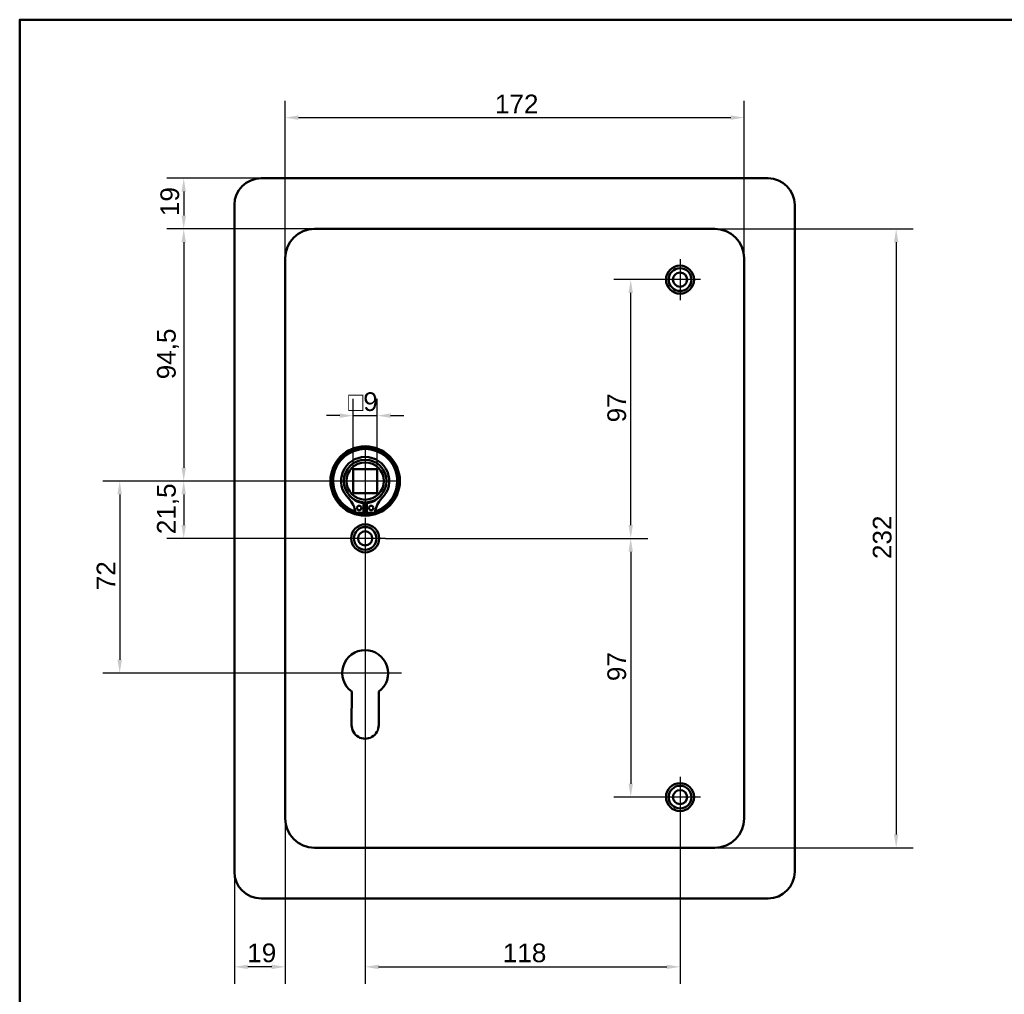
# Model space of a CAD drawing. Header units: millimetres. Extents: x 20 to 833, y 20 to 574.
# Tile 2 of 4: x 20 to 389, y 209 to 574. Entities that reach past the tile are written whole.
import ezdxf

# ---------------------------------------------------------------- set-up
doc = ezdxf.new("R2010")
doc.units = ezdxf.units.MM
doc.header["$LTSCALE"] = 2
for name, color, linetype, lineweight in [('Bemaßungen(DIN)', 7, 'Continuous', 25), ('Mittelpunktmarkierung(DIN)', 7, 'Continuous', 25), ('Sichtbare Kanten(DIN)', 7, 'Continuous', 50), ('Skizziergeometrie(DIN)', 7, 'Continuous', 50)]:
    doc.layers.add(name, color=color, linetype=linetype, lineweight=lineweight)
doc.styles.add('STANDARD-DIN~0', font='arial.ttf')
doc.dimstyles.new('CAD-LAN', dxfattribs={"dimscale": 2, "dimtxt": 3.5, "dimasz": 2.5, "dimexe": 3.175, "dimexo": 0, "dimgap": 0.8, "dimtad": 1, "dimrnd": 1e-08, "dimtxsty": 'STANDARD-DIN~0', "dimcen": 0.09, "dimdle": 10, "dimclrd": 250, "dimclre": 250, "dimclrt": 250, "dimadec": 0, "dimazin": 2, "dimtfac": 1, "dimtmove": 0, "dimatfit": 3, "dimfxl": 1, "dimtolj": 1, "dimtzin": 0, "dimlwd": 25, "dimlwe": 25, "dimarcsym": 0})

# ---------------------------------------------------------------- blocks, each defined once
blk = doc.blocks.new('Ränder Standardrahmen')
at = {"layer": 'Skizziergeometrie(DIN)', "flags": 128}
blk.add_lwpolyline([(10, 10), (10, 287), (410, 287), (410, 10), (10, 10)], dxfattribs=at)
blk = doc.blocks.new('*D8')
at = {"layer": 'Bemaßungen(DIN)', "color": 250, "linetype": 'Continuous', "lineweight": 25, "true_color": 0x3f3f3f, "transparency": 16777216}
for p, q in [((130.48, 495.55), (75.13, 495.55)), ((81.48, 490.55), (81.48, 406.05)), ((149.48, 401.05), (75.13, 401.05))]:
    blk.add_line(p, q, dxfattribs=at)
at = {"layer": 'Bemaßungen(DIN)', "color": 250, "linetype": 'Continuous', "true_color": 0x3f3f3f, "transparency": 16777216}
for points in [[(80.64, 490.55), (82.31, 490.55), (81.48, 495.55)], [(80.64, 406.05), (82.31, 406.05), (81.48, 401.05)]]:
    blk.add_solid(points, dxfattribs=at)
at = {"layer": 'Defpoints', "color": 0, "linetype": 'Continuous', "transparency": 16777216}
for p in [(130.48, 495.55), (81.48, 401.05), (149.48, 401.05)]:
    blk.add_point(p, dxfattribs=at)
at = {"layer": 'Bemaßungen(DIN)', "color": 250, "linetype": 'Continuous', "lineweight": 25, "true_color": 0x3f3f3f, "transparency": 16777216, "insert": (71.46, 439.18), "char_height": 7, "attachment_point": 1, "rotation": 90, "style": 'STANDARD-DIN~0'}
blk.add_mtext('\\A1;94,5', dxfattribs=at)
blk = doc.blocks.new('*D9')
at = {"layer": 'Bemaßungen(DIN)', "color": 250, "linetype": 'Continuous', "lineweight": 25, "true_color": 0x3f3f3f, "transparency": 16777216}
for p, q in [((149.48, 401.05), (75.13, 401.05)), ((81.48, 396.05), (81.48, 384.55)), ((149.48, 379.55), (75.13, 379.55))]:
    blk.add_line(p, q, dxfattribs=at)
at = {"layer": 'Bemaßungen(DIN)', "color": 250, "linetype": 'Continuous', "true_color": 0x3f3f3f, "transparency": 16777216}
for points in [[(80.64, 396.05), (82.31, 396.05), (81.48, 401.05)], [(80.64, 384.55), (82.31, 384.55), (81.48, 379.55)]]:
    blk.add_solid(points, dxfattribs=at)
at = {"layer": 'Defpoints', "color": 0, "linetype": 'Continuous', "transparency": 16777216}
for p in [(149.48, 401.05), (81.48, 379.55), (149.48, 379.55)]:
    blk.add_point(p, dxfattribs=at)
at = {"layer": 'Bemaßungen(DIN)', "color": 250, "linetype": 'Continuous', "lineweight": 25, "true_color": 0x3f3f3f, "transparency": 16777216, "insert": (71.46, 381.12), "char_height": 7, "attachment_point": 1, "rotation": 90, "style": 'STANDARD-DIN~0'}
blk.add_mtext('\\A1;21,5', dxfattribs=at)
blk = doc.blocks.new('*D10')
at = {"layer": 'Bemaßungen(DIN)', "color": 250, "linetype": 'Continuous', "lineweight": 25, "true_color": 0x3f3f3f, "transparency": 16777216}
for p, q in [((149.48, 401.05), (51.13, 401.05)), ((57.48, 396.05), (57.48, 334.05)), ((149.48, 329.05), (51.13, 329.05))]:
    blk.add_line(p, q, dxfattribs=at)
at = {"layer": 'Bemaßungen(DIN)', "color": 250, "linetype": 'Continuous', "true_color": 0x3f3f3f, "transparency": 16777216}
for points in [[(56.64, 396.05), (58.31, 396.05), (57.48, 401.05)], [(56.64, 334.05), (58.31, 334.05), (57.48, 329.05)]]:
    blk.add_solid(points, dxfattribs=at)
at = {"layer": 'Defpoints', "color": 0, "linetype": 'Continuous', "transparency": 16777216}
for p in [(149.48, 401.05), (57.48, 329.05), (149.48, 329.05)]:
    blk.add_point(p, dxfattribs=at)
at = {"layer": 'Bemaßungen(DIN)', "color": 250, "linetype": 'Continuous', "lineweight": 25, "true_color": 0x3f3f3f, "transparency": 16777216, "insert": (48.85, 360.1), "char_height": 7, "attachment_point": 1, "rotation": 90, "style": 'STANDARD-DIN~0'}
blk.add_mtext('\\A1;72', dxfattribs=at)
blk = doc.blocks.new('*D11')
at = {"layer": 'Bemaßungen(DIN)', "color": 250, "linetype": 'Continuous', "lineweight": 25, "true_color": 0x3f3f3f, "transparency": 16777216}
for p, q in [((119.48, 484.55), (119.48, 543.63)), ((291.48, 484.55), (291.48, 543.63)), ((124.48, 537.28), (286.48, 537.28))]:
    blk.add_line(p, q, dxfattribs=at)
at = {"layer": 'Bemaßungen(DIN)', "color": 250, "linetype": 'Continuous', "true_color": 0x3f3f3f, "transparency": 16777216}
for points in [[(124.48, 538.12), (124.48, 536.45), (119.48, 537.28)], [(286.48, 538.12), (286.48, 536.45), (291.48, 537.28)]]:
    blk.add_solid(points, dxfattribs=at)
at = {"layer": 'Defpoints', "color": 0, "linetype": 'Continuous', "transparency": 16777216}
for p in [(291.48, 537.28), (119.48, 484.55), (291.48, 484.55)]:
    blk.add_point(p, dxfattribs=at)
at = {"layer": 'Bemaßungen(DIN)', "color": 250, "linetype": 'Continuous', "lineweight": 25, "true_color": 0x3f3f3f, "transparency": 16777216, "insert": (198.11, 545.91), "char_height": 7, "attachment_point": 1, "style": 'STANDARD-DIN~0'}
blk.add_mtext('\\A1;172', dxfattribs=at)
blk = doc.blocks.new('*D12')
at = {"layer": 'Bemaßungen(DIN)', "color": 250, "linetype": 'Continuous', "lineweight": 25, "true_color": 0x3f3f3f, "transparency": 16777216}
for p, q in [((110.48, 514.55), (75.13, 514.55)), ((81.48, 509.55), (81.48, 500.55)), ((130.48, 495.55), (75.13, 495.55))]:
    blk.add_line(p, q, dxfattribs=at)
at = {"layer": 'Bemaßungen(DIN)', "color": 250, "linetype": 'Continuous', "true_color": 0x3f3f3f, "transparency": 16777216}
for points in [[(80.64, 509.55), (82.31, 509.55), (81.48, 514.55)], [(80.64, 500.55), (82.31, 500.55), (81.48, 495.55)]]:
    blk.add_solid(points, dxfattribs=at)
at = {"layer": 'Defpoints', "color": 0, "linetype": 'Continuous', "transparency": 16777216}
for p in [(110.48, 514.55), (81.48, 495.55), (130.48, 495.55)]:
    blk.add_point(p, dxfattribs=at)
at = {"layer": 'Bemaßungen(DIN)', "color": 250, "linetype": 'Continuous', "lineweight": 25, "true_color": 0x3f3f3f, "transparency": 16777216, "insert": (72.73, 500.36), "char_height": 7, "attachment_point": 1, "rotation": 90, "style": 'STANDARD-DIN~0'}
blk.add_mtext('\\A1;19', dxfattribs=at)
blk = doc.blocks.new('*D13')
at = {"layer": 'Bemaßungen(DIN)', "color": 250, "linetype": 'Continuous', "lineweight": 25, "true_color": 0x3f3f3f, "transparency": 16777216}
for p, q in [((267.48, 476.55), (242.65, 476.55)), ((249, 384.55), (249, 471.55)), ((157.13, 379.55), (255.35, 379.55))]:
    blk.add_line(p, q, dxfattribs=at)
at = {"layer": 'Bemaßungen(DIN)', "color": 250, "linetype": 'Continuous', "true_color": 0x3f3f3f, "transparency": 16777216}
for points in [[(248.17, 471.55), (249.83, 471.55), (249, 476.55)], [(248.17, 384.55), (249.83, 384.55), (249, 379.55)]]:
    blk.add_solid(points, dxfattribs=at)
at = {"layer": 'Defpoints', "color": 0, "linetype": 'Continuous', "transparency": 16777216}
for p in [(249, 476.55), (267.48, 476.55), (157.13, 379.55)]:
    blk.add_point(p, dxfattribs=at)
at = {"layer": 'Bemaßungen(DIN)', "color": 250, "linetype": 'Continuous', "lineweight": 25, "true_color": 0x3f3f3f, "transparency": 16777216, "insert": (240.25, 423.03), "char_height": 7, "attachment_point": 1, "rotation": 90, "style": 'STANDARD-DIN~0'}
blk.add_mtext('\\A1;97', dxfattribs=at)
blk = doc.blocks.new('*D14')
at = {"layer": 'Bemaßungen(DIN)', "color": 250, "linetype": 'Continuous', "lineweight": 25, "true_color": 0x3f3f3f, "transparency": 16777216}
for p, q in [((157.13, 379.55), (255.35, 379.55)), ((249, 374.55), (249, 287.55)), ((267.48, 282.55), (242.65, 282.55))]:
    blk.add_line(p, q, dxfattribs=at)
at = {"layer": 'Bemaßungen(DIN)', "color": 250, "linetype": 'Continuous', "true_color": 0x3f3f3f, "transparency": 16777216}
for points in [[(248.17, 374.55), (249.83, 374.55), (249, 379.55)], [(248.17, 287.55), (249.83, 287.55), (249, 282.55)]]:
    blk.add_solid(points, dxfattribs=at)
at = {"layer": 'Defpoints', "color": 0, "linetype": 'Continuous', "transparency": 16777216}
for p in [(157.13, 379.55), (249, 282.55), (267.48, 282.55)]:
    blk.add_point(p, dxfattribs=at)
at = {"layer": 'Bemaßungen(DIN)', "color": 250, "linetype": 'Continuous', "lineweight": 25, "true_color": 0x3f3f3f, "transparency": 16777216, "insert": (240.25, 326.03), "char_height": 7, "attachment_point": 1, "rotation": 90, "style": 'STANDARD-DIN~0'}
blk.add_mtext('\\A1;97', dxfattribs=at)
blk = doc.blocks.new('*D15')
at = {"layer": 'Bemaßungen(DIN)', "color": 250, "linetype": 'Continuous', "lineweight": 25, "true_color": 0x3f3f3f, "transparency": 16777216}
for p, q in [((149.48, 371.9), (149.48, 212.55)), ((267.48, 274.9), (267.48, 212.55)), ((154.48, 218.9), (262.48, 218.9))]:
    blk.add_line(p, q, dxfattribs=at)
at = {"layer": 'Bemaßungen(DIN)', "color": 250, "linetype": 'Continuous', "true_color": 0x3f3f3f, "transparency": 16777216}
for points in [[(154.48, 219.73), (154.48, 218.07), (149.48, 218.9)], [(262.48, 219.73), (262.48, 218.07), (267.48, 218.9)]]:
    blk.add_solid(points, dxfattribs=at)
at = {"layer": 'Defpoints', "color": 0, "linetype": 'Continuous', "transparency": 16777216}
for p in [(149.48, 371.9), (267.48, 274.9), (267.48, 218.9)]:
    blk.add_point(p, dxfattribs=at)
at = {"layer": 'Bemaßungen(DIN)', "color": 250, "linetype": 'Continuous', "lineweight": 25, "true_color": 0x3f3f3f, "transparency": 16777216, "insert": (201.06, 227.65), "char_height": 7, "attachment_point": 1, "style": 'STANDARD-DIN~0'}
blk.add_mtext('\\A1;118', dxfattribs=at)
blk = doc.blocks.new('*D16')
at = {"layer": 'Bemaßungen(DIN)', "color": 250, "linetype": 'Continuous', "lineweight": 25, "true_color": 0x3f3f3f, "transparency": 16777216}
for p, q in [((119.48, 274.55), (119.48, 212.55)), ((100.48, 254.55), (100.48, 212.55)), ((114.48, 218.9), (105.48, 218.9))]:
    blk.add_line(p, q, dxfattribs=at)
at = {"layer": 'Bemaßungen(DIN)', "color": 250, "linetype": 'Continuous', "true_color": 0x3f3f3f, "transparency": 16777216}
for points in [[(105.48, 219.73), (105.48, 218.07), (100.48, 218.9)], [(114.48, 219.73), (114.48, 218.07), (119.48, 218.9)]]:
    blk.add_solid(points, dxfattribs=at)
at = {"layer": 'Defpoints', "color": 0, "linetype": 'Continuous', "transparency": 16777216}
for p in [(119.48, 274.55), (100.48, 254.55), (100.48, 218.9)]:
    blk.add_point(p, dxfattribs=at)
at = {"layer": 'Bemaßungen(DIN)', "color": 250, "linetype": 'Continuous', "lineweight": 25, "true_color": 0x3f3f3f, "transparency": 16777216, "insert": (105.28, 227.65), "char_height": 7, "attachment_point": 1, "style": 'STANDARD-DIN~0'}
blk.add_mtext('\\A1;19', dxfattribs=at)
blk = doc.blocks.new('*D17')
at = {"layer": 'Bemaßungen(DIN)', "color": 250, "linetype": 'Continuous', "lineweight": 25, "true_color": 0x3f3f3f, "transparency": 16777216}
for p, q in [((280.48, 495.55), (354.83, 495.55)), ((348.48, 490.55), (348.48, 268.55)), ((280.48, 263.55), (354.83, 263.55))]:
    blk.add_line(p, q, dxfattribs=at)
at = {"layer": 'Bemaßungen(DIN)', "color": 250, "linetype": 'Continuous', "true_color": 0x3f3f3f, "transparency": 16777216}
for points in [[(347.64, 490.55), (349.31, 490.55), (348.48, 495.55)], [(347.64, 268.55), (349.31, 268.55), (348.48, 263.55)]]:
    blk.add_solid(points, dxfattribs=at)
at = {"layer": 'Defpoints', "color": 0, "linetype": 'Continuous', "transparency": 16777216}
for p in [(280.48, 495.55), (280.48, 263.55), (348.48, 263.55)]:
    blk.add_point(p, dxfattribs=at)
at = {"layer": 'Bemaßungen(DIN)', "color": 250, "linetype": 'Continuous', "lineweight": 25, "true_color": 0x3f3f3f, "transparency": 16777216, "insert": (339.72, 371.79), "char_height": 7, "attachment_point": 1, "rotation": 90, "style": 'STANDARD-DIN~0'}
blk.add_mtext('\\A1;232', dxfattribs=at)
blk = doc.blocks.new('*D26')
at = {"layer": 'Bemaßungen(DIN)', "color": 250, "linetype": 'Continuous', "lineweight": 25, "true_color": 0x3f3f3f, "transparency": 16777216}
for p, q in [((144.98, 405.55), (144.98, 431.9)), ((153.98, 405.55), (153.98, 431.9)), ((139.98, 425.55), (134.98, 425.55)), ((144.98, 425.55), (153.98, 425.55)), ((158.98, 425.55), (163.98, 425.55))]:
    blk.add_line(p, q, dxfattribs=at)
at = {"layer": 'Bemaßungen(DIN)', "color": 250, "linetype": 'Continuous', "true_color": 0x3f3f3f, "transparency": 16777216}
for points in [[(139.98, 426.38), (139.98, 424.72), (144.98, 425.55)], [(158.98, 426.38), (158.98, 424.72), (153.98, 425.55)]]:
    blk.add_solid(points, dxfattribs=at)
at = {"layer": 'Defpoints', "color": 0, "linetype": 'Continuous', "transparency": 16777216}
for p in [(153.98, 425.55), (144.98, 405.55), (153.98, 405.55)]:
    blk.add_point(p, dxfattribs=at)
at = {"layer": 'Bemaßungen(DIN)', "color": 250, "linetype": 'Continuous', "lineweight": 25, "true_color": 0x3f3f3f, "transparency": 16777216, "insert": (143.1, 434.3), "char_height": 7, "attachment_point": 1, "style": 'STANDARD-DIN~0'}
blk.add_mtext('\\A1;\\fAIGDT|b0|i0;\\H7.0000;o\\fArial|b0|i0;\\H7.0000;9', dxfattribs=at)

msp = doc.modelspace()

# ---------------------------------------------------------------- linework, layer by layer
at = {"layer": 'Mittelpunktmarkierung(DIN)', "linetype": 'Continuous'}
for p, q in [((267.475, 484.199), (267.475, 468.899)), ((275.125, 476.549), (259.825, 476.549)), ((149.475, 413.049), (149.475, 389.049)), ((161.475, 401.049), (137.475, 401.049)), ((149.475, 387.199), (149.475, 371.899)), ((157.125, 379.549), (141.825, 379.549)), ((149.475, 342.649), (149.475, 319.049)), ((163.075, 329.049), (135.875, 329.049)), ((267.475, 290.199), (267.475, 274.899)), ((275.125, 282.549), (259.825, 282.549))]:
    msp.add_line(p, q, dxfattribs=at)
at = {"layer": 'Sichtbare Kanten(DIN)'}
for p, q in [((110.475, 514.549), (300.475, 514.549)), ((100.475, 254.549), (100.475, 504.549)), ((310.475, 504.549), (310.475, 254.549)), ((280.475, 495.549), (130.475, 495.549)), ((119.475, 484.549), (119.475, 274.549)), ((291.475, 274.549), (291.475, 484.549)), ((144.975, 396.549), (144.975, 405.549)), ((144.975, 405.549), (153.975, 405.549)), ((153.975, 405.549), (153.975, 396.549)), ((153.975, 396.549), (144.975, 396.549)), ((148.859, 392.791), (148.859, 389.091)), ((150.092, 389.091), (150.092, 392.791)), ((148.859, 389.091), (145.835, 389.091)), ((153.116, 389.091), (150.092, 389.091)), ((144.375, 309.543), (144.418, 322.093)), ((154.555, 322.109), (154.575, 309.534)), ((130.475, 263.549), (280.475, 263.549)), ((300.475, 244.549), (110.475, 244.549))]:
    msp.add_line(p, q, dxfattribs=at)
for centre, radius in [((267.475, 476.549), 5.25), ((267.475, 476.549), 4.25), ((267.475, 476.549), 2.65), ((149.475, 401.049), 13), ((149.475, 401.049), 12.5), ((149.475, 401.049), 8), ((149.475, 401.049), 7), ((147.244, 390.941), 0.85), ((151.707, 390.941), 0.85), ((149.475, 379.549), 5.25), ((149.475, 379.549), 4.25), ((149.475, 379.549), 2.65), ((267.475, 282.549), 5.25), ((267.475, 282.549), 4.25), ((267.475, 282.549), 2.65)]:
    msp.add_circle(centre, radius, dxfattribs=at)
for centre, radius, start, end in [((110.475, 504.549), 10, 90, 180), ((300.475, 504.549), 10, 0, 90), ((130.475, 484.549), 11, 90, 180), ((280.475, 484.549), 11, 0, 90), ((149.475, 401.049), 12, 288.17213, 251.82787), ((149.475, 401.049), 9.017, 314.1409, 225.8591), ((149.475, 400.315), 7.55, 215.6871, 265.31499), ((149.475, 400.315), 7.55, 274.68501, 324.3129), ((137.152, 388.351), 8.678, 4.96705, 45.8591), ((149.475, 401.049), 8.2, 243.63056, 296.36944), ((149.475, 401.049), 9, 266.0711, 273.9289), ((161.798, 388.351), 8.678, 134.1409, 175.03295), ((149.475, 401.049), 12, 265.21102, 274.78898), ((149.475, 329.049), 8.6, 306.20625, 233.98041), ((149.475, 309.526), 5.1, 179.80533, 0.09125), ((130.475, 274.549), 11, 180, 270), ((280.475, 274.549), 11, 270, 0), ((110.475, 254.549), 10, 180, 270), ((300.475, 254.549), 10, 270, 0)]:
    msp.add_arc(centre, radius, start, end, dxfattribs=at)

# ---------------------------------------------------------------- block references
at = {"xscale": 2, "yscale": 2, "zscale": 2}
msp.add_blockref('Ränder Standardrahmen', (0, 0), dxfattribs=at)

# ---------------------------------------------------------------- dimensions: what is measured, and where the dimension line sits
at = {"layer": 'Bemaßungen(DIN)', "color": 250, "linetype": 'Continuous', "lineweight": 25, "true_color": 0x3f3f3f}
for base, p1, p2, angle, picture, middle in [((291.475, 537.283), (119.475, 484.549), (291.475, 484.549), 180, '*D11', (205.475, 537.283)), ((81.475, 495.549), (110.475, 514.549), (130.475, 495.549), 90, '*D12', (81.475, 505.049)), ((81.475, 401.049), (130.475, 495.549), (149.475, 401.049), 90, '*D8', (81.475, 448.299)), ((348.475, 263.549), (280.475, 495.549), (280.475, 263.549), 90, '*D17', (348.475, 379.549)), ((248.999, 476.549), (157.125, 379.549), (267.475, 476.549), 90, '*D13', (248.999, 428.049)), ((57.475, 329.049), (149.475, 401.049), (149.475, 329.049), 90, '*D10', (57.475, 365.049)), ((81.475, 379.549), (149.475, 401.049), (149.475, 379.549), 90, '*D9', (81.475, 390.299)), ((248.999, 282.549), (157.125, 379.549), (267.475, 282.549), 90, '*D14', (248.999, 331.049)), ((267.475, 218.899), (149.475, 371.899), (267.475, 274.899), 180, '*D15', (208.475, 218.899))]:
    dim = msp.add_linear_dim(base=base, p1=p1, p2=p2, angle=angle, dimstyle='CAD-LAN', override={"dimgap": 0.8, "dimdec": 2, "dimtol": 0, "dimlim": 0, "dimtp": 0, "dimtm": 0, "dimtdec": 2, "dimtofl": 0, "dimatfit": 1}, dxfattribs=at)
    dim.commit()
    dim.dimension.update_dxf_attribs({"geometry": picture, "text_midpoint": middle, "dimtype": 160})
dim = msp.add_linear_dim(base=(153.975, 425.549), p1=(144.975, 405.549), p2=(153.975, 405.549), angle=180, text='\\fAIGDT|b0|i0;\\H7.0000;o\\fArial|b0|i0;\\H7.0000;<>', dimstyle='CAD-LAN', override={"dimgap": 0.8, "dimdec": 2, "dimtol": 0, "dimlim": 0, "dimtp": 0, "dimtm": 0, "dimtdec": 2, "dimtofl": 1, "dimatfit": 1}, dxfattribs=at)
dim.commit()
dim.dimension.update_dxf_attribs({"geometry": '*D26', "text_midpoint": (149.475, 425.549), "dimtype": 160})
dim = msp.add_linear_dim(base=(100.475, 218.899), p1=(119.475, 274.549), p2=(100.475, 254.549), dimstyle='CAD-LAN', override={"dimgap": 0.8, "dimdec": 2, "dimtol": 0, "dimlim": 0, "dimtp": 0, "dimtm": 0, "dimtdec": 2, "dimtofl": 0, "dimatfit": 1}, dxfattribs=at)
dim.commit()
dim.dimension.update_dxf_attribs({"geometry": '*D16', "text_midpoint": (109.975, 218.899), "dimtype": 160})

doc.saveas('drawing.dxf')
